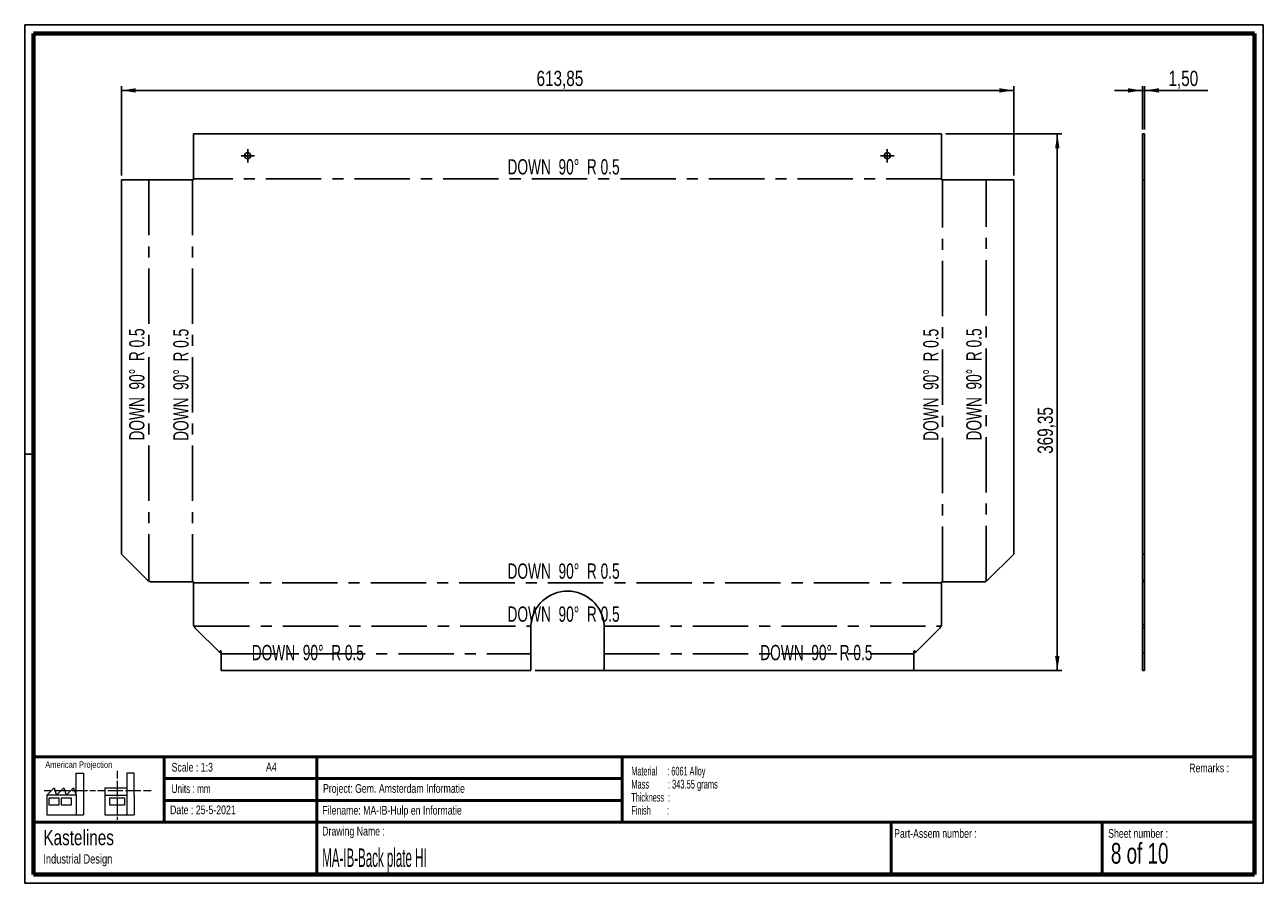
# Paper-space layout 'Sheet7' of a CAD drawing. Header units: millimetres. Extents: x 7 to 291, y 7 to 204.
import ezdxf

# ---------------------------------------------------------------- set-up
doc = ezdxf.new("R2010")
doc.units = ezdxf.units.MM
doc.linetypes.add('CENTERX2', pattern=[20.32, 12.7, -2.54, 2.54, -2.54])
for name, color, linetype in [('BORDERS', 7, 'Continuous'), ('DRAWING', 7, 'Continuous'), ('TEXT_SHEET_FORMAT', 7, 'Continuous')]:
    doc.layers.add(name, color=color, linetype=linetype)
doc.styles.add('SLDTEXTSTYLE0', font='TXT', dxfattribs={"width": 0.7})
doc.styles.add('SLDTEXTSTYLE1', font='TXT', dxfattribs={"width": 0.75})
doc.styles.add('SLDTEXTSTYLE10', font='TXT', dxfattribs={"width": 0.671875})
doc.styles.add('SLDTEXTSTYLE2', font='TXT', dxfattribs={"width": 0.678571})
doc.styles.add('SLDTEXTSTYLE5', font='TXT', dxfattribs={"width": 0.605})
doc.styles.add('SLDTEXTSTYLE6', font='TXT', dxfattribs={"width": 0.549})
doc.styles.add('SLDTEXTSTYLE7', font='TXT', dxfattribs={"width": 0.467045})
doc.styles.add('SLDTEXTSTYLE8', font='TXT', dxfattribs={"width": 0.562222})
doc.dimstyles.new('SLDDIMSTYLE4', dxfattribs={"dimtxt": 3.5, "dimasz": 3.302, "dimexe": 0, "dimexo": 0.0625, "dimgap": 0.875, "dimtad": 1, "dimlfac": 3, "dimrnd": 1e-09, "dimzin": 12, "dimdsep": 46, "dimtxsty": 'SLDTEXTSTYLE1', "dimsah": 1, "dimcen": 0.09, "dimadec": 0, "dimazin": 3, "dimtfac": 1, "dimtmove": 0, "dimatfit": 0, "dimfxl": 1, "dimfrac": 2, "dimtolj": 1, "dimtzin": 12, "dimarcsym": 0})
doc.dimstyles.new('SLDDIMSTYLE5', dxfattribs={"dimtxt": 3.5, "dimasz": 3.302, "dimexe": 0, "dimexo": 0.0625, "dimgap": 0.875, "dimtad": 1, "dimlfac": 3, "dimrnd": 1e-09, "dimzin": 12, "dimdsep": 46, "dimtxsty": 'SLDTEXTSTYLE1', "dimsah": 1, "dimcen": 0.09, "dimadec": 0, "dimazin": 3, "dimtfac": 1, "dimtofl": 0, "dimtmove": 0, "dimatfit": 3, "dimfxl": 1, "dimfrac": 2, "dimtolj": 1, "dimtzin": 12, "dimarcsym": 0})

# ---------------------------------------------------------------- blocks, each defined once
blk = doc.blocks.new('SW_NOTE_0_21')
at = {"layer": 'TEXT_SHEET_FORMAT', "color": 0, "char_height": 2, "attachment_point": 1}
for s, insert, style in [('Material     : 6061 Alloy', (0, 2.58), 'SLDTEXTSTYLE5'), ('Mass         : 343.55 grams', (0, -0.42), 'SLDTEXTSTYLE8'), ('Thickness  :', (0, -3.42), 'SLDTEXTSTYLE5'), ('Finish        :', (0, -6.42), 'SLDTEXTSTYLE6')]:
    blk.add_mtext(s, dxfattribs=dict(at, insert=insert, style=style))
blk = doc.blocks.new('SW_NOTE_0_22')
at = {"layer": 'DRAWING', "color": 0, "attachment_point": 1, "style": 'SLDTEXTSTYLE1'}
for s, insert, char_height in [('Kastelines', (0, 4.51), 3.5), ('Industrial Design', (0, -1.09), 2.1167)]:
    blk.add_mtext(s, dxfattribs=dict(at, insert=insert, char_height=char_height))
blk = doc.blocks.new('_D_45')
at = {"layer": 'DRAWING', "color": 7}
for p, q in [((28.73, 169.17), (28.73, 189.72)), ((233.35, 188.72), (28.73, 188.72)), ((233.35, 169.17), (233.35, 189.72))]:
    blk.add_line(p, q, dxfattribs=at)
for points in [[(28.73, 188.72), (32.03, 188.21), (32.03, 189.22)], [(233.35, 188.72), (230.04, 189.22), (230.04, 188.21)]]:
    blk.add_solid(points, dxfattribs=at)
at = {"layer": 'DRAWING', "color": 7, "insert": (123.92, 193.23), "char_height": 3.5, "attachment_point": 1, "style": 'SLDTEXTSTYLE1'}
blk.add_mtext('613,85', dxfattribs=at)
blk = doc.blocks.new('_D_46')
at = {"layer": 'DRAWING', "color": 7}
for p, q in [((217.81, 178.72), (244.35, 178.72)), ((243.35, 178.72), (243.35, 55.6)), ((123.62, 55.6), (244.35, 55.6))]:
    blk.add_line(p, q, dxfattribs=at)
for points in [[(243.35, 178.72), (242.84, 175.41), (243.85, 175.41)], [(243.35, 55.6), (243.85, 58.9), (242.84, 58.9)]]:
    blk.add_solid(points, dxfattribs=at)
at = {"layer": 'DRAWING', "color": 7, "insert": (238.83, 105.32), "char_height": 3.5, "attachment_point": 1, "rotation": 90, "style": 'SLDTEXTSTYLE1'}
blk.add_mtext('369,35', dxfattribs=at)
blk = doc.blocks.new('SW_CENTERMARKSYMBOL_23')
at = {"layer": 'DRAWING', "color": 0}
for p, q in [((-0.83, 0), (-1.53, 0)), ((0, 0), (-0.83, 0)), ((0, 0.83), (0, 1.53)), ((0, 0), (0, 0.83)), ((0, 0), (0, -0.83)), ((0, 0), (0.83, 0)), ((0.83, 0), (1.53, 0)), ((0, -0.83), (0, -1.53))]:
    blk.add_line(p, q, dxfattribs=at)
blk = doc.blocks.new('SW_CENTERMARKSYMBOL_24')
at = {"layer": 'DRAWING', "color": 0}
for p, q in [((-0.83, 0), (-1.53, 0)), ((0, 0), (-0.83, 0)), ((0, 0.83), (0, 1.53)), ((0, 0), (0, 0.83)), ((0, 0), (0, -0.83)), ((0, 0), (0.83, 0)), ((0.83, 0), (1.53, 0)), ((0, -0.83), (0, -1.53))]:
    blk.add_line(p, q, dxfattribs=at)
blk = doc.blocks.new('_D_47')
at = {"layer": 'DRAWING', "color": 7}
for p, q in [((262.85, 188.72), (256.5, 188.72)), ((262.85, 179.72), (262.85, 189.72)), ((262.85, 188.72), (263.35, 188.72)), ((263.35, 179.72), (263.35, 189.72)), ((263.35, 188.72), (277.88, 188.72))]:
    blk.add_line(p, q, dxfattribs=at)
for points in [[(262.85, 188.72), (259.55, 189.22), (259.55, 188.21)], [(263.35, 188.72), (266.66, 188.21), (266.66, 189.22)]]:
    blk.add_solid(points, dxfattribs=at)
at = {"layer": 'DRAWING', "color": 7, "insert": (268.83, 193.23), "char_height": 3.5, "attachment_point": 1, "style": 'SLDTEXTSTYLE1'}
blk.add_mtext('1,50', dxfattribs=at)

psp = doc.layouts.new('Sheet7')

# ---------------------------------------------------------------- linework, layer by layer
at = {"color": 7, "linetype": 'Continuous', "lineweight": 25}
for p, q in [((45.2617, 168.1701), (45.2617, 178.7169)), ((216.8106, 178.7169), (45.2617, 178.7169)), ((216.8106, 178.7169), (216.8106, 168.1701)), ((262.8546, 178.7169), (263.3546, 178.7169)), ((262.8546, 178.7169), (262.8546, 168.1701)), ((263.3546, 178.7169), (263.3546, 168.1701)), ((28.7271, 168.1701), (28.7271, 82.2981)), ((45.2617, 168.1701), (28.7271, 168.1701)), ((233.3451, 168.1701), (216.8106, 168.1701)), ((233.3451, 82.2981), (233.3451, 168.1701)), ((262.8546, 168.1701), (263.3546, 168.1701)), ((262.8546, 82.2981), (262.8546, 168.1701)), ((263.3546, 82.2981), (263.3546, 168.1701)), ((34.7271, 76.2981), (28.7271, 82.2981)), ((233.3451, 82.2981), (227.3451, 76.2981)), ((263.3546, 82.2981), (262.8546, 82.2981)), ((262.8546, 82.2981), (262.8546, 76.2981)), ((263.3546, 82.2981), (263.3546, 76.2981)), ((35.3816, 75.9546), (34.7271, 76.2981)), ((45.2617, 75.9546), (35.3816, 75.9546)), ((45.2617, 66.0745), (45.2617, 75.9546)), ((226.6906, 75.9546), (216.8106, 75.9546)), ((216.8106, 75.9546), (216.8106, 66.0745)), ((227.3451, 76.2981), (226.6906, 75.9546)), ((262.8546, 76.2981), (263.3546, 76.2981)), ((262.8546, 76.2981), (262.8546, 75.9546)), ((263.3546, 75.9546), (262.8546, 75.9546)), ((262.8546, 75.9546), (262.8546, 66.0745)), ((263.3546, 76.2981), (263.3546, 75.9546)), ((263.3546, 75.9546), (263.3546, 66.0745)), ((45.6052, 65.42), (45.2617, 66.0745)), ((51.3552, 59.67), (45.6052, 65.42)), ((122.6459, 66.0745), (122.6195, 65.42)), ((122.6195, 65.42), (122.6195, 55.5989)), ((139.4528, 65.42), (139.4264, 66.0745)), ((139.4528, 55.5989), (139.4528, 65.42)), ((216.4671, 65.42), (210.7171, 59.67)), ((216.8106, 66.0745), (216.4671, 65.42)), ((263.3546, 66.0745), (262.8546, 66.0745)), ((262.8546, 66.0745), (262.8546, 65.42)), ((262.8546, 65.42), (263.3546, 65.42)), ((262.8546, 65.42), (262.8546, 59.67)), ((263.3546, 66.0745), (263.3546, 65.42)), ((263.3546, 65.42), (263.3546, 59.67)), ((51.3552, 60.0034), (51.3552, 59.67)), ((51.6052, 55.5989), (51.6052, 60.0034)), ((210.4671, 60.0034), (210.4671, 55.5989)), ((210.7171, 59.67), (210.7171, 60.0034)), ((263.3546, 59.67), (262.8546, 59.67)), ((262.8546, 59.67), (262.8546, 55.5989)), ((263.3546, 59.67), (263.3546, 55.5989)), ((122.6195, 55.5989), (51.6052, 55.5989)), ((210.4671, 55.5989), (139.4528, 55.5989)), ((262.8546, 55.5989), (263.3546, 55.5989))]:
    psp.add_line(p, q, dxfattribs=at)
at = {"color": 7, "linetype": 'CENTERX2'}
for p, q in [((35.0544, 168.1701), (35.0544, 76.1263)), ((45.0422, 168.1701), (45.0422, 75.9546)), ((216.8106, 168.3896), (45.2617, 168.3896)), ((217.0301, 75.9546), (217.0301, 168.1701)), ((227.0179, 76.1263), (227.0179, 168.1701)), ((45.2617, 75.7351), (216.8106, 75.7351)), ((45.4335, 65.7473), (122.6327, 65.7473)), ((139.4396, 65.7473), (216.6388, 65.7473)), ((51.6052, 59.4261), (122.6195, 59.4261)), ((139.4528, 59.4261), (210.4671, 59.4261))]:
    psp.add_line(p, q, dxfattribs=at)
at = {"color": 7, "linetype": 'Continuous', "lineweight": 25}
for centre in [(57.7028, 173.7169), (204.3695, 173.7169)]:
    psp.add_circle(centre, 0.7, dxfattribs=at)
for centre, radius, start, end in [((131.0361, 65.4079), 8.4167, 4.543038, 175.456962), ((51.4802, 60.0034), 0.125, 0, 180), ((210.5921, 60.0034), 0.125, 360, 180)]:
    psp.add_arc(centre, radius, start, end, dxfattribs=at)
at = {"layer": 'BORDERS', "lineweight": 70}
for p, q in [((8.5696, 8.7839), (8.5696, 201.7839)), ((8.5696, 201.7839), (288.5696, 201.7839)), ((288.5696, 201.7839), (288.5696, 8.7839)), ((288.5696, 8.7839), (8.5696, 8.7839))]:
    psp.add_line(p, q, dxfattribs=at)
at = {"layer": 'BORDERS', "lineweight": 50}
for p, q in [((8.5696, 35.7839), (288.5696, 35.7839)), ((38.5696, 35.7839), (38.5696, 20.7839)), ((73.5696, 35.7839), (73.5696, 8.7839)), ((143.5696, 35.7839), (143.5696, 20.7839)), ((38.5696, 30.7839), (143.5696, 30.7839)), ((38.5696, 25.7839), (143.5696, 25.7839)), ((8.5696, 20.7839), (288.5696, 20.7839)), ((205.2225, 8.7839), (205.2225, 20.7839)), ((253.6509, 8.7839), (253.6509, 20.7839))]:
    psp.add_line(p, q, dxfattribs=at)
at = {"layer": 'TEXT_SHEET_FORMAT'}
for p, q in [((6.5696, 203.7839), (290.5696, 203.7839)), ((6.5696, 203.7839), (6.5696, 6.7839)), ((290.5696, 203.7839), (290.5696, 6.7839)), ((6.5696, 105.2839), (8.6215, 105.2839)), ((6.5696, 6.7839), (290.5696, 6.7839))]:
    psp.add_line(p, q, dxfattribs=at)
at = {"layer": 'TEXT_SHEET_FORMAT', "color": 7, "linetype": 'Continuous', "lineweight": 18}
for p, q in [((18.3208, 26.9711), (18.3208, 32.0361)), ((18.3208, 32.0361), (20.0027, 32.0361)), ((20.0027, 32.0361), (20.0027, 22.4704)), ((27.7328, 32.596), (27.7328, 30.8389)), ((31.6542, 32.0317), (29.9723, 32.0317)), ((29.9723, 32.0317), (29.9723, 22.466)), ((31.6542, 26.9668), (31.6542, 32.0317)), ((11.5933, 26.9711), (13.2752, 28.6594)), ((13.2752, 28.6594), (13.8375, 26.9711)), ((13.8375, 26.9711), (15.5194, 28.6594)), ((15.5194, 28.6594), (16.0814, 26.9711)), ((16.0814, 26.9711), (17.7632, 28.6594)), ((17.7632, 28.6594), (18.3208, 26.9711)), ((24.9266, 28.655), (24.9266, 26.9668)), ((24.9266, 28.655), (29.9723, 28.655)), ((27.7328, 30.2516), (27.7328, 28.4899)), ((27.7328, 28.4899), (27.7328, 26.7282)), ((10.9809, 28.0997), (12.736, 28.0997)), ((18.3208, 26.9711), (11.5933, 26.9711)), ((11.5933, 26.9711), (11.5933, 22.4704)), ((12.1556, 26.4115), (14.3995, 26.4115)), ((12.1556, 24.7231), (12.1556, 26.4115)), ((13.321, 28.0997), (15.076, 28.0997)), ((14.3995, 26.4115), (14.3995, 24.7231)), ((14.957, 26.4115), (17.2012, 26.4115)), ((14.957, 24.7231), (14.957, 26.4115)), ((15.076, 28.0997), (16.8309, 28.0997)), ((17.2012, 26.4115), (17.2012, 24.7231)), ((17.4159, 28.0997), (19.1711, 28.0997)), ((18.3208, 26.9711), (18.3208, 22.4704)), ((19.1711, 28.0997), (20.926, 28.0997)), ((21.511, 28.0997), (22.8089, 28.0997)), ((23.2447, 28.0953), (24.9952, 28.0953)), ((24.9266, 26.9668), (29.9723, 26.9668)), ((24.9266, 26.9668), (24.9266, 22.466)), ((25.5802, 28.0953), (27.3352, 28.0953)), ((26.0509, 26.4071), (29.4147, 26.4071)), ((26.0509, 24.7187), (26.0509, 26.4071)), ((27.3352, 28.0953), (29.0902, 28.0953)), ((27.7328, 26.1409), (27.7328, 24.3793)), ((29.4147, 26.4071), (29.4147, 24.7187)), ((29.6752, 28.0953), (31.4303, 28.0953)), ((31.4303, 28.0953), (33.1853, 28.0953)), ((31.6542, 26.9668), (31.6542, 22.466)), ((33.7703, 28.0953), (35.5252, 28.0953)), ((14.3995, 24.7231), (12.1556, 24.7231)), ((17.2012, 24.7231), (14.957, 24.7231)), ((29.4147, 24.7187), (26.0509, 24.7187)), ((27.7328, 24.3793), (27.7328, 22.6175)), ((11.5933, 22.4704), (18.3208, 22.4704)), ((18.3208, 22.4704), (20.0027, 22.4704)), ((24.9266, 22.466), (31.6542, 22.466)), ((27.7328, 22.0302), (27.7328, 21.342))]:
    psp.add_line(p, q, dxfattribs=at)

# ---------------------------------------------------------------- block references
at = {"layer": 'DRAWING', "color": 7}
for name, p in [('SW_CENTERMARKSYMBOL_23', (57.7028, 173.7169)), ('SW_CENTERMARKSYMBOL_24', (204.3695, 173.7169))]:
    psp.add_blockref(name, p, dxfattribs=at)
at = {"layer": 'DRAWING'}
psp.add_blockref('SW_NOTE_0_22', (10.8265, 14.511), dxfattribs=at)
at = {"layer": 'TEXT_SHEET_FORMAT', "color": 218}
psp.add_blockref('SW_NOTE_0_21', (145.6526, 30.9309), dxfattribs=at)

# ---------------------------------------------------------------- texts
at = {"color": 7, "linetype": 'Continuous', "lineweight": 0, "char_height": 3.5, "attachment_point": 2, "style": 'SLDTEXTSTYLE10'}
for insert in [(130.1259, 172.9375), (130.1259, 80.1629), (130.1259, 70.2951), (71.4773, 61.4697), (188.0864, 61.4697)]:
    psp.add_mtext('DOWN  90°  R 0.5', dxfattribs=dict(at, insert=insert))
at = {"color": 7, "linetype": 'Continuous', "lineweight": 0, "char_height": 3.5, "attachment_point": 2, "rotation": 90, "style": 'SLDTEXTSTYLE10'}
for insert in [(30.5065, 121.238), (40.6144, 121.1521), (212.6022, 121.1521), (222.47, 121.238)]:
    psp.add_mtext('DOWN  90°  R 0.5', dxfattribs=dict(at, insert=insert))
at = {"layer": 'TEXT_SHEET_FORMAT', "attachment_point": 1}
for s, insert, char_height, style in [('American Projection', (11.2772, 34.7557), 1.5, 'SLDTEXTSTYLE1'), ('Scale : 1:3', (40.2454, 34.4082), 2, 'SLDTEXTSTYLE1'), ('A4', (61.8906, 34.4862), 2, 'SLDTEXTSTYLE1'), ('Remarks :', (273.5956, 34.2358), 2, 'SLDTEXTSTYLE1'), ('Units : mm', (40.2393, 29.4761), 2, 'SLDTEXTSTYLE0'), ('Project: Gem. Amsterdam Informatie', (74.9564, 29.538), 2, 'SLDTEXTSTYLE1'), ('Date : 25-5-2021', (39.8865, 24.6218), 2, 'SLDTEXTSTYLE1'), ('Filename: MA-IB-Hulp en Informatie', (74.7977, 24.5313), 2, 'SLDTEXTSTYLE1'), ('Drawing Name :', (74.7803, 19.7365), 2, 'SLDTEXTSTYLE1'), ('Part-Assem number :', (205.9266, 19.2104), 2, 'SLDTEXTSTYLE1'), ('Sheet number :', (255.0112, 19.2104), 2, 'SLDTEXTSTYLE1'), ('8 of 10', (255.6343, 16.0396), 4.7625, 'SLDTEXTSTYLE2')]:
    psp.add_mtext(s, dxfattribs=dict(at, insert=insert, char_height=char_height, style=style))
at = {"layer": 'TEXT_SHEET_FORMAT', "color": 218, "insert": (74.7803, 14.7617), "char_height": 4.233333, "attachment_point": 1, "style": 'SLDTEXTSTYLE7'}
psp.add_mtext('MA-IB-Back plate HI', dxfattribs=at)

# ---------------------------------------------------------------- dimensions: what is measured, and where the dimension line sits
at = {"layer": 'DRAWING', "color": 7}
for base, p1, p2, dimstyle, picture, middle in [((28.7271, 188.7169), (233.3451, 168.1701), (28.7271, 168.1701), 'SLDDIMSTYLE5', '_D_45', (131.0361, 188.7169)), ((263.3546, 188.7169), (262.8546, 178.7169), (263.3546, 178.7169), 'SLDDIMSTYLE4', '_D_47', (273.3546, 188.7169))]:
    dim = psp.add_linear_dim(base=base, p1=p1, p2=p2, dimstyle=dimstyle, dxfattribs=at)
    dim.commit()
    dim.dimension.update_dxf_attribs({"geometry": picture, "text_midpoint": middle, "dimtype": 160})
dim = psp.add_linear_dim(base=(243.3451, 55.5989), p1=(216.8106, 178.7169), p2=(122.6195, 55.5989), angle=90, dimstyle='SLDDIMSTYLE5', dxfattribs=at)
dim.commit()
dim.dimension.update_dxf_attribs({"geometry": '_D_46', "text_midpoint": (243.3451, 112.4337), "dimtype": 160})

doc.saveas('drawing.dxf')
